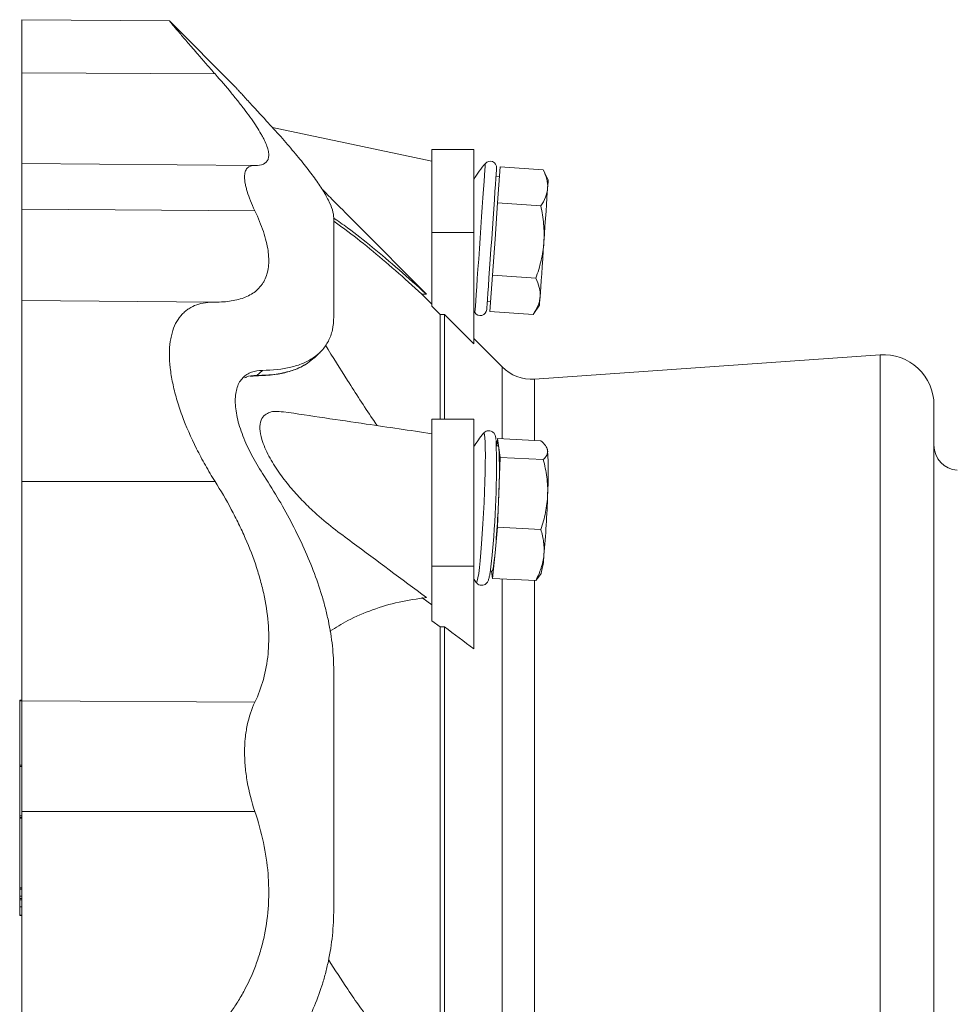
# Model space of a CAD drawing. Header units: millimetres. Extents: x -52 to 1097, y -325 to 885.
# Tile 6 of 8: x -52 to 172, y 642 to 878. Entities that reach past the tile are written whole.
import ezdxf

# ---------------------------------------------------------------- set-up
doc = ezdxf.new("R2010")
doc.units = ezdxf.units.MM

msp = doc.modelspace()

# ---------------------------------------------------------------- linework, layer by layer
at = {"color": 7, "linetype": 'Continuous', "lineweight": 15}
for p, q in [((-16.08, 877.42), (-51.42, 877.73)), ((-0.41, 861.69), (-16.07, 877.36)), ((56.58, 846.74), (46.58, 846.74)), ((46.58, 826.84), (46.58, 846.74)), ((56.58, 826.84), (56.58, 846.74)), ((4.25, 842.89), (-51.42, 843.38)), ((62.59, 838.26), (62.89, 842.58)), ((62.89, 842.58), (73.22, 841.86)), ((62.73, 840.27), (61.93, 840.32)), ((74.4, 839.45), (73.22, 841.86)), ((62.28, 833.94), (62.59, 838.26)), ((61.68, 825.3), (62.28, 833.94)), ((62.28, 833.94), (72.62, 833.22)), ((46.58, 809.28), (46.58, 826.84)), ((56.58, 800.23), (56.58, 826.84)), ((61.08, 816.66), (61.68, 825.3)), ((60.77, 812.34), (61.08, 816.66)), ((61.08, 816.66), (71.41, 815.94)), ((46.58, 809.74), (44.21, 812.13)), ((45.28, 812.13), (44.21, 812.13)), ((60.47, 808.02), (60.77, 812.34)), ((-51.42, 810.64), (-5.24, 810.24)), ((59.84, 810.39), (60.63, 810.34)), ((70.81, 807.3), (72.3, 809.52)), ((46.58, 809.28), (48.56, 807.28)), ((48.56, 807.28), (48.56, 782.22)), ((48.56, 807.28), (49.62, 807.28)), ((49.62, 807.28), (49.62, 782.22)), ((60.47, 808.02), (70.81, 807.3)), ((63.35, 794.75), (56.58, 801.51)), ((153.75, 797.62), (71.12, 791.84)), ((14.51, 794.39), (14.7, 794.47)), ((1.84, 792.1), (2.36, 792.32)), ((3.26, 792.46), (4.56, 792.62)), ((166.58, 785.65), (166.58, 605.44)), ((56.58, 782.22), (46.58, 782.22)), ((46.58, 747.16), (46.58, 782.22)), ((56.58, 747.16), (56.58, 782.22)), ((62.28, 777.62), (62.11, 775.9)), ((62.59, 775.37), (62.28, 777.62)), ((62.28, 777.62), (72.62, 777.11)), ((62.42, 775.89), (62.01, 775.91)), ((62.89, 773.12), (62.59, 775.37)), ((74.15, 775.25), (74.01, 775.53)), ((62.59, 764.77), (62.89, 773.12)), ((62.89, 773.12), (73.22, 772.61)), ((62.28, 756.41), (62.59, 764.77)), ((61.68, 750.3), (62.28, 756.41)), ((62.28, 756.41), (72.62, 755.9)), ((61.08, 744.19), (61.68, 750.3)), ((46.58, 734.1), (46.58, 747.16)), ((56.58, 727.36), (56.58, 747.16)), ((60.54, 745.94), (60.94, 745.92)), ((60.84, 745.93), (61.08, 744.19)), ((61.08, 744.19), (71.41, 743.68)), ((71.41, 743.68), (72.04, 744.49)), ((72.08, 744.46), (72.68, 745.4)), ((46.58, 737.85), (44.21, 739.62)), ((46.58, 734.1), (48.56, 732.61)), ((48.56, 732.61), (48.56, 627.44)), ((48.56, 732.61), (49.62, 732.61)), ((49.62, 732.61), (49.62, 627.44)), ((-51.42, 715.11), (-51.93, 715.11)), ((-51.93, 699.53), (-51.93, 714.96)), ((-51.93, 687.48), (-51.93, 699.27)), ((-51.93, 687.06), (-51.42, 687.06)), ((-51.93, 670.26), (-51.93, 686.91)), ((-51.93, 668.26), (-51.93, 669.95)), ((-51.93, 668.24), (-51.42, 668.24)), ((-51.93, 667.7), (-51.93, 668.22)), ((-51.93, 665.7), (-51.93, 667.39)), ((-51.93, 665.68), (-51.42, 665.68)), ((-51.93, 663.75), (-51.93, 665.66)), ((-51.93, 663.65), (-51.42, 663.65))]:
    msp.add_line(p, q, dxfattribs=at)
at = {"color": 8, "linetype": 'Continuous', "lineweight": 0}
for p, q in [((-51.42, 865.04), (-5.24, 864.76)), ((-51.42, 832.42), (4.28, 832.08)), ((46.58, 826.84), (56.58, 826.84)), ((153.75, 605.44), (153.75, 797.62)), ((6.1, 793.92), (4.74, 792.7)), ((63.35, 794.75), (63.35, 777.57)), ((4.56, 792.62), (4.74, 792.7)), ((71.12, 791.84), (71.12, 777.18)), ((-51.42, 767.37), (-5.24, 767.37)), ((46.58, 747.16), (56.58, 747.16)), ((63.35, 744.08), (63.35, 620.44)), ((71.12, 743.69), (71.12, 620.44)), ((-51.93, 714.96), (-51.42, 714.96)), ((-51.42, 714.95), (4.28, 714.6)), ((-51.93, 699.53), (-51.42, 699.53)), ((-51.93, 699.27), (-51.42, 699.27)), ((-51.93, 687.48), (-51.42, 687.48)), ((-51.42, 688.51), (4.28, 688.51)), ((-51.93, 686.91), (-51.42, 686.91)), ((-51.93, 670.26), (-51.42, 670.26)), ((-51.93, 669.95), (-51.42, 669.95)), ((-51.93, 668.26), (-51.42, 668.26)), ((-51.93, 667.7), (-51.42, 667.7)), ((-51.93, 667.39), (-51.42, 667.39)), ((-51.93, 665.7), (-51.42, 665.7)), ((-51.93, 663.75), (-51.42, 663.75))]:
    msp.add_line(p, q, dxfattribs=at)
at = {"color": 7, "linetype": 'Continuous', "lineweight": 15, "flags": 128}
for points in [[(46.58, 843.95), (25.9, 848.31), (8.48, 851.97)], [(60.88, 825.36), (61.05, 827.82), (61.22, 830.23), (61.38, 832.54), (61.53, 834.7), (61.67, 836.65), (61.79, 838.37), (61.89, 839.8), (61.97, 840.93), (62.03, 841.73), (62.06, 842.18), (62.07, 842.28)], [(74.26, 837.44), (74.32, 838.31), (74.36, 838.94), (74.39, 839.32), (74.4, 839.45)], [(73.35, 824.49), (73.49, 826.44), (73.62, 828.36), (73.75, 830.21), (73.87, 831.97), (73.99, 833.59), (74.09, 835.07), (74.18, 836.36), (74.26, 837.44)], [(59.7, 808.43), (59.71, 808.54), (59.74, 808.98), (59.79, 809.78), (59.87, 810.91), (59.97, 812.35), (60.09, 814.06), (60.23, 816.02), (60.38, 818.17), (60.54, 820.48), (60.71, 822.89), (60.88, 825.36)], [(72.45, 811.53), (72.52, 812.61), (72.61, 813.9), (72.71, 815.38), (72.83, 817), (72.95, 818.76), (73.08, 820.61), (73.21, 822.53), (73.35, 824.49)], [(72.3, 809.52), (72.31, 809.65), (72.34, 810.03), (72.38, 810.66), (72.45, 811.53)], [(58.94, 778.9), (58.94, 778.9), (58.93, 778.88)], [(62.42, 775.89), (62.51, 775.76), (62.59, 775.37)], [(74.15, 775.25), (74.18, 775.18), (74.26, 774.8)], [(61.68, 750.3), (61.54, 749.01), (61.41, 747.92), (61.28, 747.06), (61.16, 746.43), (61.04, 746.05), (60.94, 745.92), (60.94, 745.92)], [(57.17, 743.29), (57.18, 743.27), (57.18, 743.27)]]:
    msp.add_lwpolyline(points, dxfattribs=at)
at = {"color": 8, "linetype": 'Continuous', "lineweight": 0, "flags": 128}
for points in [[(58.12, 825.55), (58.3, 828.09), (58.47, 830.58), (58.64, 832.96), (58.8, 835.19), (58.94, 837.23), (59.06, 839.03), (59.17, 840.56), (59.26, 841.78), (59.32, 842.66), (59.36, 843.21), (59.37, 843.39)], [(56.87, 807.71), (56.89, 807.9), (56.92, 808.44), (56.99, 809.33), (57.07, 810.55), (57.18, 812.07), (57.3, 813.87), (57.45, 815.91), (57.6, 818.14), (57.77, 820.53), (57.94, 823.01), (58.12, 825.55)], [(58.12, 748.44), (58.3, 750.36), (58.47, 752.5), (58.64, 754.82), (58.8, 757.26), (58.94, 759.79), (59.06, 762.33), (59.17, 764.86), (59.26, 767.3), (59.32, 769.62), (59.36, 771.77), (59.37, 773.69), (59.36, 775.36), (59.32, 776.74), (59.26, 777.81), (59.17, 778.53), (59.06, 778.89), (58.94, 778.9)], [(57.18, 743.27), (57.3, 743.27), (57.45, 743.63), (57.6, 744.34), (57.77, 745.4), (57.94, 746.77), (58.12, 748.44)]]:
    msp.add_lwpolyline(points, dxfattribs=at)
at = {"color": 7, "linetype": 'Continuous', "lineweight": 15}
for centre, radius, start, end in [((82.15, 823.87), 30, 139.4162, 148.4621), ((60.53, 842.39), 1.53, 356, 139.4162), ((82.15, 823.87), 30, 211.5379, 212.5838), ((58.17, 808.54), 1.53, 212.5838, 356), ((154.58, 785.65), 12, 0, 94), ((70.42, 801.82), 10, 225, 274), ((82.15, 759.89), 30, 140.6797, 148.4621), ((-142.81, 770.59), 204.84, 353.9364, 1.8471), ((-30.5, 770.07), 93.23, 356.7391, 3.2609), ((-18.83, 769.49), 93.24, 356.7393, 3.2607), ((172.58, 776.02), 6, 180, 266), ((-189.16, 773.27), 251.89, 354.767, 358.0645), ((-177.48, 772.7), 251.88, 354.7669, 358.0645), ((54.92, 750.39), 18.45, 344.3165, 357.9395), ((82.15, 759.89), 30, 211.5379, 213.6589)]:
    msp.add_arc(centre, radius, start, end, dxfattribs=at)
for points, knots in [([(-51.42, 865.04), (-51.42, 866.37), (-51.42, 869.09), (-51.42, 872.42), (-51.42, 875.13), (-51.42, 876.92), (-51.42, 877.77), (-51.42, 877.65), (-51.42, 877.61)], [0, 0, 0, 0, 0.172516, 0.353275, 0.540939, 0.733776, 0.929721, 1, 1, 1, 1]), ([(-16.08, 877.35), (-16.06, 877.32), (-16.01, 877.26), (-15.13, 876.23), (-13.74, 874.59), (-11.78, 872.29), (-9.58, 869.74), (-7.37, 867.19), (-5.95, 865.57), (-5.24, 864.76)], [0, 0, 0, 0, 0.1406743, 0.2925325, 0.4484092, 0.6085261, 0.7721115, 0.8856281, 1, 1, 1, 1]), ([(-51.42, 865.04), (-51.42, 863.21), (-51.42, 859.51), (-51.42, 854.8), (-51.42, 850.76), (-51.42, 847.5), (-51.42, 845.12), (-51.42, 843.64), (-51.42, 843.47), (-51.42, 843.39)], [0, 0, 0, 0, 0.138263, 0.278718, 0.420549, 0.562885, 0.71157, 0.858835, 1, 1, 1, 1]), ([(4.28, 842.89), (5.11, 842.88), (5.79, 842.98), (6.85, 843.46), (7.22, 843.82), (7.48, 844.46), (7.52, 844.59), (7.57, 844.88), (7.59, 845.03), (7.61, 845.51), (7.59, 845.86), (7.37, 847), (7.06, 847.88), (6.46, 849.14), (6.33, 849.39), (6.05, 849.92), (5.9, 850.19), (5.43, 851.02), (5.07, 851.59), (3.92, 853.38), (3.02, 854.65), (1.49, 856.67), (0.95, 857.37), (-0.17, 858.78), (-0.76, 859.5), (-2.57, 861.69), (-3.87, 863.2), (-5.24, 864.76)], [0, 0, 0, 0, 0.125, 0.125, 0.25, 0.25, 0.28125, 0.28125, 0.3125, 0.3125, 0.375, 0.375, 0.5, 0.5, 0.53125, 0.53125, 0.5625, 0.5625, 0.625, 0.625, 0.75, 0.75, 0.8125, 0.8125, 0.875, 0.875, 1, 1, 1, 1]), ([(-0.41, 861.69), (-0.41, 861.69), (-0.25, 861.51), (0.22, 860.99), (0.42, 860.78), (0.87, 860.28), (1.14, 859.99), (1.72, 859.35), (2.04, 859), (2.74, 858.23), (3.11, 857.82), (4.29, 856.54), (5.16, 855.59), (6.1, 854.57)], [0, 0, 0, 0, 0.25, 0.25, 0.375, 0.375, 0.5, 0.5, 0.625, 0.625, 0.75, 0.75, 1, 1, 1, 1]), ([(6.1, 854.57), (8.53, 851.96), (10.79, 849.44), (13.88, 845.83), (14.85, 844.67), (16.65, 842.42), (17.49, 841.34), (19.01, 839.26), (19.69, 838.27), (20.6, 836.84), (20.88, 836.38), (21.39, 835.48), (21.63, 835.04), (22.27, 833.77), (22.59, 832.99), (23.02, 831.57), (23.13, 830.92), (23.13, 830.35)], [0, 0, 0, 0, 0.25, 0.25, 0.375, 0.375, 0.5, 0.5, 0.625, 0.625, 0.6875, 0.6875, 0.75, 0.75, 0.875, 0.875, 1, 1, 1, 1]), ([(-51.42, 832.42), (-51.42, 834.11), (-51.42, 835.68), (-51.42, 838.42), (-51.42, 839.6), (-51.42, 841.5), (-51.42, 842.22), (-51.42, 843.16), (-51.42, 843.38), (-51.42, 843.38)], [0, 0, 0, 0, 0.25, 0.25, 0.5, 0.5, 0.75, 0.75, 1, 1, 1, 1]), ([(4.28, 832.08), (3.49, 833.75), (2.88, 835.28), (2.36, 836.98), (2.27, 837.31), (2.11, 837.95), (2.04, 838.25), (1.88, 839.13), (1.83, 839.65), (1.83, 840.59), (1.88, 841), (2.04, 841.53), (2.11, 841.7), (2.27, 841.99), (2.36, 842.12), (2.88, 842.69), (3.49, 842.9), (4.28, 842.89)], [0, 0, 0, 0, 0.25, 0.25, 0.3125, 0.3125, 0.375, 0.375, 0.5, 0.5, 0.625, 0.625, 0.6875, 0.6875, 0.75, 0.75, 1, 1, 1, 1]), ([(73.22, 841.86), (73.58, 841.12), (73.87, 840.39), (74.23, 838.92), (74.31, 838.18), (74.26, 837.44)], [0, 0, 0, 0, 0.5, 0.5, 1, 1, 1, 1]), ([(45.28, 812.13), (39.38, 818.07), (31.96, 825.54), (23.6, 833.93), (21.21, 836.36), (20.31, 837.28)], [0, 0, 0, 0, 0.709134, 0.890708, 1, 1, 1, 1]), ([(74.26, 837.44), (74.23, 837.08), (74.17, 836.71), (74, 835.99), (73.89, 835.64), (73.46, 834.58), (73.08, 833.89), (72.62, 833.22)], [0, 0, 0, 0, 0.25, 0.25, 0.5, 0.5, 1, 1, 1, 1]), ([(73.35, 824.49), (73.4, 825.22), (73.42, 825.95), (73.4, 827.43), (73.36, 828.17), (73.16, 830.35), (72.92, 831.79), (72.62, 833.22)], [0, 0, 0, 0, 0.25, 0.25, 0.5, 0.5, 1, 1, 1, 1]), ([(-51.42, 810.64), (-51.42, 810.64), (-51.42, 811.1), (-51.42, 812.98), (-51.42, 814.41), (-51.42, 818.18), (-51.42, 820.53), (-51.42, 825.97), (-51.42, 829.07), (-51.42, 832.42)], [0, 0, 0, 0, 0.25, 0.25, 0.5, 0.5, 0.75, 0.75, 1, 1, 1, 1]), ([(4.28, 832.08), (5.11, 830.34), (5.79, 828.67), (6.85, 825.48), (7.22, 823.97), (7.48, 822.19), (7.52, 821.84), (7.57, 821.15), (7.59, 820.82), (7.61, 819.84), (7.59, 819.22), (7.37, 817.45), (7.06, 816.39), (6.46, 815.22), (6.33, 814.99), (6.05, 814.55), (5.9, 814.34), (5.43, 813.74), (5.07, 813.38), (3.92, 812.38), (3.02, 811.84), (1.49, 811.2), (0.95, 811.02), (-0.17, 810.72), (-0.76, 810.6), (-2.57, 810.31), (-3.87, 810.23), (-5.24, 810.24)], [0, 0, 0, 0, 0.125, 0.125, 0.25, 0.25, 0.28125, 0.28125, 0.3125, 0.3125, 0.375, 0.375, 0.5, 0.5, 0.53125, 0.53125, 0.5625, 0.5625, 0.625, 0.625, 0.75, 0.75, 0.8125, 0.8125, 0.875, 0.875, 1, 1, 1, 1]), ([(23.06, 830.38), (24.19, 829.6), (27.19, 827.5), (32.42, 823.34), (38.68, 818.09), (43.08, 814.11), (45.28, 812.13)], [0, 0, 0, 0, 0.164026, 0.438801, 0.719392, 1, 1, 1, 1]), ([(23.13, 806.74), (23.13, 811.9), (23.13, 816.49), (23.13, 824.4), (23.13, 827.71), (23.13, 830.35)], [0, 0, 0, 0, 0.5, 0.5, 1, 1, 1, 1]), ([(44.21, 812.13), (42.09, 814.05), (37.84, 817.89), (31.7, 823.06), (26.78, 827), (24, 828.96), (23.13, 829.58)], [0, 0, 0, 0, 0.286606, 0.573195, 0.86545, 1, 1, 1, 1]), ([(71.41, 815.94), (71.92, 817.32), (72.36, 818.73), (73.02, 821.58), (73.25, 823.02), (73.35, 824.49)], [0, 0, 0, 0, 0.5, 0.5, 1, 1, 1, 1]), ([(71.41, 815.94), (71.77, 815.2), (72.06, 814.47), (72.42, 813), (72.5, 812.26), (72.45, 811.53)], [0, 0, 0, 0, 0.5, 0.5, 1, 1, 1, 1]), ([(-51.42, 810.64), (-51.42, 810.65), (-51.42, 810.42), (-51.42, 809.43), (-51.42, 808.67), (-51.42, 806.56), (-51.42, 805.22), (-51.42, 801.98), (-51.42, 800.09), (-51.42, 795.87), (-51.42, 793.53), (-51.42, 788.58), (-51.42, 785.97), (-51.42, 780.64), (-51.42, 777.92), (-51.42, 772.56), (-51.42, 769.92), (-51.42, 767.37)], [0, 0, 0, 0, 0.125, 0.125, 0.25, 0.25, 0.375, 0.375, 0.5, 0.5, 0.625, 0.625, 0.75, 0.75, 0.875, 0.875, 1, 1, 1, 1]), ([(-5.24, 810.24), (-6.84, 810.26), (-8.3, 810.05), (-10.28, 809.34), (-10.9, 809.04), (-11.78, 808.48), (-12.06, 808.27), (-12.59, 807.83), (-12.85, 807.59), (-14.05, 806.31), (-14.81, 805.02), (-15.47, 803.02), (-15.58, 802.6), (-15.78, 801.72), (-15.87, 801.27), (-16.07, 799.87), (-16.14, 798.88), (-16.14, 796.78), (-16.08, 795.67), (-15.88, 793.92), (-15.8, 793.33), (-15.61, 792.12), (-15.49, 791.51), (-15.11, 789.66), (-14.79, 788.4), (-14.23, 786.46), (-14.02, 785.81), (-13.59, 784.5), (-13.36, 783.83), (-12.14, 780.52), (-10.98, 777.87), (-9.32, 774.54), (-8.97, 773.88), (-8.27, 772.56), (-7.91, 771.9), (-6.81, 769.94), (-6.04, 768.65), (-5.24, 767.37)], [0, 0, 0, 0, 0.125, 0.125, 0.1875, 0.1875, 0.21875, 0.21875, 0.25, 0.25, 0.375, 0.375, 0.40625, 0.40625, 0.4375, 0.4375, 0.5, 0.5, 0.5625, 0.5625, 0.59375, 0.59375, 0.625, 0.625, 0.6875, 0.6875, 0.71875, 0.71875, 0.75, 0.75, 0.875, 0.875, 0.90625, 0.90625, 0.9375, 0.9375, 1, 1, 1, 1]), ([(72.45, 811.53), (72.42, 811.16), (72.36, 810.79), (72.19, 810.07), (72.07, 809.72), (71.65, 808.66), (71.26, 807.98), (70.81, 807.3)], [0, 0, 0, 0, 0.25, 0.25, 0.5, 0.5, 1, 1, 1, 1]), ([(6.1, 793.92), (8.53, 793.94), (10.79, 794.17), (13.88, 794.91), (14.85, 795.22), (16.65, 795.98), (17.49, 796.42), (19.01, 797.45), (19.69, 798.03), (20.6, 799.02), (20.88, 799.38), (21.39, 800.12), (21.63, 800.51), (22.27, 801.75), (22.59, 802.64), (23.02, 804.58), (23.13, 805.62), (23.13, 806.74)], [0, 0, 0, 0, 0.25, 0.25, 0.375, 0.375, 0.5, 0.5, 0.625, 0.625, 0.6875, 0.6875, 0.75, 0.75, 0.875, 0.875, 1, 1, 1, 1]), ([(18.42, 796.87), (18.64, 797.08), (19.09, 797.51), (19.54, 797.94), (19.77, 798.15)], [0, 0, 0, 0, 0.500006, 1, 1, 1, 1]), ([(21.16, 799.93), (22.91, 797.12), (26.55, 791.29), (30.7, 784.84), (33.12, 781.25), (33.48, 780.72)], [0, 0, 0, 0, 0.4423427, 0.9177311, 1, 1, 1, 1]), ([(4.74, 792.7), (6.31, 792.76), (9.44, 792.88), (13.52, 793.88), (16.54, 795.22), (17.9, 796.48), (18.38, 796.92)], [0, 0, 0, 0, 0.282483, 0.564208, 0.847546, 1, 1, 1, 1]), ([(-0.41, 786.64), (-0.41, 787.87), (-0.25, 788.94), (0.22, 790.33), (0.42, 790.76), (0.87, 791.53), (1.14, 791.87), (1.72, 792.47), (2.04, 792.73), (2.74, 793.17), (3.11, 793.35), (4.29, 793.77), (5.16, 793.91), (6.1, 793.92)], [0, 0, 0, 0, 0.25, 0.25, 0.375, 0.375, 0.5, 0.5, 0.625, 0.625, 0.75, 0.75, 1, 1, 1, 1]), ([(4.56, 792.62), (6.09, 792.68), (8.8, 792.78), (12.22, 793.51), (14.64, 794.34), (15.86, 795.09), (16.28, 795.36)], [0, 0, 0, 0, 0.339038, 0.599024, 0.858952, 1, 1, 1, 1]), ([(2.01, 792.2), (2.06, 792.23), (2.79, 792.7), (3.79, 792.7), (4.74, 792.7)], [0, 0, 0, 0, 0.0650184, 1, 1, 1, 1]), ([(-0.41, 786.64), (-0.41, 785.41), (-0.25, 784.08), (0.22, 781.95), (0.42, 781.22), (0.87, 779.74), (1.14, 779), (1.72, 777.5), (2.04, 776.74), (2.74, 775.21), (3.11, 774.46), (4.29, 772.21), (5.16, 770.74), (6.1, 769.29)], [0, 0, 0, 0, 0.25, 0.25, 0.375, 0.375, 0.5, 0.5, 0.625, 0.625, 0.75, 0.75, 1, 1, 1, 1]), ([(45.28, 739.62), (39.37, 744.03), (31.94, 749.58), (22.99, 756.17), (18.95, 759.51), (15.51, 762.89), (12.64, 766.07), (9.93, 769.58), (7.92, 772.76), (6.63, 775.43), (5.8, 777.69), (5.36, 780.07), (5.68, 782.12), (6.61, 783.33), (7.83, 783.94), (9.27, 784.22), (10.44, 784.06), (11.1, 783.98)], [0, 0, 0, 0, 0.321015, 0.403493, 0.485747, 0.541769, 0.597923, 0.653691, 0.711496, 0.740788, 0.770018, 0.811057, 0.852166, 0.892619, 0.925147, 0.957738, 1, 1, 1, 1]), ([(46.58, 778.79), (41.35, 779.56), (29.52, 781.29), (17.7, 783.05), (11.11, 784.02)], [0, 0, 0, 0, 0.44228, 1, 1, 1, 1]), ([(61.91, 777.43), (61.9, 777.55), (61.87, 777.84), (61.8, 778.15), (61.68, 778.5), (61.47, 778.89), (61.07, 779.28), (60.46, 779.52), (59.81, 779.5), (59.29, 779.25), (58.99, 778.97), (58.9, 778.83), (58.86, 778.78)], [0, 0, 0, 0, 0.13287, 0.306228, 0.429448, 0.517789, 0.607331, 0.699293, 0.791759, 0.874424, 0.950064, 1, 1, 1, 1]), ([(72.62, 777.11), (73.08, 776.72), (73.46, 776.33), (74.03, 775.56), (74.21, 775.18), (74.26, 774.8)], [0, 0, 0, 0, 0.5, 0.5, 1, 1, 1, 1]), ([(74.26, 774.8), (74.28, 774.6), (74.28, 774.41), (74.21, 774.04), (74.14, 773.86), (73.87, 773.31), (73.58, 772.96), (73.22, 772.61)], [0, 0, 0, 0, 0.25, 0.25, 0.5, 0.5, 1, 1, 1, 1]), ([(73.22, 772.61), (73.58, 771.22), (73.87, 769.83), (74.23, 767.02), (74.31, 765.61), (74.26, 764.19)], [0, 0, 0, 0, 0.5, 0.5, 1, 1, 1, 1]), ([(-51.42, 767.37), (-51.42, 762.64), (-51.42, 757.81), (-51.42, 748.26), (-51.42, 743.52), (-51.42, 734.44), (-51.42, 730.09), (-51.42, 722.01), (-51.42, 718.28), (-51.42, 714.95)], [0, 0, 0, 0, 0.25, 0.25, 0.5, 0.5, 0.75, 0.75, 1, 1, 1, 1]), ([(4.28, 714.6), (5.11, 716.33), (5.79, 718.15), (6.85, 722), (7.22, 724.03), (7.48, 726.72), (7.52, 727.26), (7.57, 728.35), (7.59, 728.9), (7.61, 730.55), (7.59, 731.67), (7.37, 735.05), (7.06, 737.36), (6.46, 740.3), (6.33, 740.89), (6.05, 742.08), (5.9, 742.67), (5.43, 744.44), (5.07, 745.61), (3.92, 749.14), (3.02, 751.48), (1.49, 754.97), (0.95, 756.13), (-0.17, 758.43), (-0.76, 759.57), (-2.57, 762.96), (-3.87, 765.18), (-5.24, 767.37)], [0, 0, 0, 0, 0.125, 0.125, 0.25, 0.25, 0.28125, 0.28125, 0.3125, 0.3125, 0.375, 0.375, 0.5, 0.5, 0.53125, 0.53125, 0.5625, 0.5625, 0.625, 0.625, 0.75, 0.75, 0.8125, 0.8125, 0.875, 0.875, 1, 1, 1, 1]), ([(6.1, 769.29), (8.53, 765.57), (10.79, 761.78), (13.88, 755.93), (14.85, 753.98), (16.65, 750.05), (17.49, 748.07), (19.01, 744.11), (19.69, 742.12), (20.6, 739.11), (20.88, 738.11), (21.39, 736.09), (21.63, 735.08), (22.27, 732.04), (22.59, 730.04), (23.02, 726.09), (23.13, 724.14), (23.13, 722.21)], [0, 0, 0, 0, 0.25, 0.25, 0.375, 0.375, 0.5, 0.5, 0.625, 0.625, 0.6875, 0.6875, 0.75, 0.75, 0.875, 0.875, 1, 1, 1, 1]), ([(74.26, 764.19), (74.23, 763.48), (74.17, 762.77), (74, 761.36), (73.89, 760.67), (73.46, 758.6), (73.08, 757.24), (72.62, 755.9)], [0, 0, 0, 0, 0.25, 0.25, 0.5, 0.5, 1, 1, 1, 1]), ([(73.35, 749.72), (73.4, 750.24), (73.42, 750.76), (73.4, 751.81), (73.36, 752.33), (73.16, 753.87), (72.92, 754.89), (72.62, 755.9)], [0, 0, 0, 0, 0.25, 0.25, 0.5, 0.5, 1, 1, 1, 1]), ([(60.26, 744.36), (60.28, 744.43), (60.36, 744.74), (60.48, 745.5), (60.65, 746.72), (60.78, 747.91), (60.86, 748.67), (60.88, 748.87)], [0, 0, 0, 0, 0.083415, 0.348874, 0.630891, 0.901213, 1, 1, 1, 1]), ([(71.41, 743.68), (71.92, 744.65), (72.36, 745.65), (73.02, 747.67), (73.25, 748.69), (73.35, 749.72)], [0, 0, 0, 0, 0.5, 0.5, 1, 1, 1, 1]), ([(57.11, 743.41), (57.14, 743.35), (57.22, 743.19), (57.55, 742.83), (58.12, 742.55), (58.77, 742.52), (59.33, 742.73), (59.7, 743.05), (59.92, 743.35), (60.06, 743.65), (60.17, 743.95), (60.23, 744.21), (60.26, 744.36)], [0, 0, 0, 0, 0.05612, 0.146938, 0.24068, 0.335672, 0.423421, 0.501285, 0.58279, 0.683913, 0.828966, 1, 1, 1, 1]), ([(22.23, 731.6), (23.63, 732.47), (26.91, 734.51), (32.42, 736.8), (38.68, 738.7), (43.08, 739.31), (45.28, 739.62)], [0, 0, 0, 0, 0.196372, 0.460516, 0.73025, 1, 1, 1, 1]), ([(23.13, 722.21), (23.13, 713.32), (23.13, 704.04), (23.13, 684.95), (23.13, 675.15), (23.13, 665.21)], [0, 0, 0, 0, 0.5, 0.5, 1, 1, 1, 1]), ([(-51.93, 715.11), (-51.93, 715.11), (-51.93, 715.11), (-51.93, 715.09), (-51.93, 715.03), (-51.93, 714.98), (-51.93, 714.96)], [0, 0, 0, 0, 0.026971, 0.416517, 0.719636, 1, 1, 1, 1]), ([(-51.42, 714.95), (-51.42, 713.27), (-51.42, 711.39), (-51.42, 707.31), (-51.42, 705.12), (-51.42, 700.53), (-51.42, 698.15), (-51.42, 693.32), (-51.42, 690.89), (-51.42, 688.51)], [0, 0, 0, 0, 0.25, 0.25, 0.5, 0.5, 0.75, 0.75, 1, 1, 1, 1]), ([(4.28, 714.6), (3.49, 712.95), (2.88, 711.12), (2.36, 708.61), (2.27, 708.1), (2.11, 707.05), (2.04, 706.51), (1.88, 704.88), (1.83, 703.78), (1.83, 701.51), (1.88, 700.36), (2.04, 698.59), (2.11, 697.99), (2.27, 696.8), (2.36, 696.2), (2.88, 693.23), (3.49, 690.86), (4.28, 688.51)], [0, 0, 0, 0, 0.25, 0.25, 0.3125, 0.3125, 0.375, 0.375, 0.5, 0.5, 0.625, 0.625, 0.6875, 0.6875, 0.75, 0.75, 1, 1, 1, 1]), ([(-51.93, 699.53), (-51.93, 699.49), (-51.93, 699.44), (-51.93, 699.34), (-51.93, 699.3), (-51.93, 699.27)], [0, 0, 0, 0, 0.5, 0.5, 1, 1, 1, 1]), ([(-51.93, 687.06), (-51.93, 687.06), (-51.93, 687.07), (-51.93, 687.12), (-51.93, 687.16), (-51.93, 687.26), (-51.93, 687.32), (-51.93, 687.41), (-51.93, 687.45), (-51.93, 687.48)], [0, 0, 0, 0, 0.25, 0.25, 0.5, 0.5, 0.75, 0.75, 1, 1, 1, 1]), ([(-51.42, 636.04), (-51.42, 637.99), (-51.42, 641.92), (-51.42, 648.58), (-51.42, 655.74), (-51.42, 663.47), (-51.42, 671.63), (-51.42, 680.05), (-51.42, 685.7), (-51.42, 688.51)], [0, 0, 0, 0, 0.137748, 0.277681, 0.418984, 0.560791, 0.708922, 0.855639, 1, 1, 1, 1]), ([(4.28, 688.51), (5.11, 686.06), (5.79, 683.59), (6.85, 678.61), (7.22, 676.11), (7.48, 672.95), (7.52, 672.32), (7.57, 671.06), (7.59, 670.44), (7.61, 668.57), (7.59, 667.35), (7.37, 663.7), (7.06, 661.32), (6.46, 658.41), (6.33, 657.83), (6.05, 656.69), (5.9, 656.12), (5.43, 654.45), (5.07, 653.36), (3.92, 650.16), (3.02, 648.12), (1.49, 645.2), (0.95, 644.25), (-0.17, 642.41), (-0.76, 641.52), (-2.57, 638.92), (-3.87, 637.29), (-5.24, 635.76)], [0, 0, 0, 0, 0.125, 0.125, 0.25, 0.25, 0.28125, 0.28125, 0.3125, 0.3125, 0.375, 0.375, 0.5, 0.5, 0.53125, 0.53125, 0.5625, 0.5625, 0.625, 0.625, 0.75, 0.75, 0.8125, 0.8125, 0.875, 0.875, 1, 1, 1, 1]), ([(-51.93, 687.06), (-51.93, 687.06), (-51.93, 687.04), (-51.93, 686.99), (-51.93, 686.95), (-51.93, 686.91)], [0, 0, 0, 0, 0.5, 0.5, 1, 1, 1, 1]), ([(-51.93, 670.26), (-51.93, 670.21), (-51.93, 670.14), (-51.93, 670.01), (-51.93, 669.97), (-51.93, 669.95)], [0, 0, 0, 0, 0.5, 0.5, 1, 1, 1, 1]), ([(-51.93, 667.7), (-51.93, 667.65), (-51.93, 667.58), (-51.93, 667.45), (-51.93, 667.41), (-51.93, 667.39)], [0, 0, 0, 0, 0.5, 0.5, 1, 1, 1, 1]), ([(-51.93, 663.75), (-51.93, 663.74), (-51.93, 663.71), (-51.93, 663.67), (-51.93, 663.65), (-51.93, 663.65), (-51.93, 663.65)], [0, 0, 0, 0, 0.2432327, 0.5142118, 0.8075604, 1, 1, 1, 1]), ([(6.1, 622.86), (8.53, 625.5), (10.79, 628.35), (13.88, 633), (14.85, 634.61), (16.65, 637.92), (17.49, 639.62), (19.01, 643.15), (19.69, 644.98), (20.6, 647.81), (20.88, 648.76), (21.39, 650.71), (21.63, 651.71), (22.27, 654.73), (22.59, 656.78), (23.02, 660.94), (23.13, 663.06), (23.13, 665.21)], [0, 0, 0, 0, 0.25, 0.25, 0.375, 0.375, 0.5, 0.5, 0.625, 0.625, 0.6875, 0.6875, 0.75, 0.75, 0.875, 0.875, 1, 1, 1, 1]), ([(21.88, 653.1), (23.39, 650.71), (26.79, 645.36), (32.42, 637.57), (38.69, 629.63), (43.08, 624.79), (45.28, 622.36)], [0, 0, 0, 0, 0.20927, 0.469174, 0.734579, 1, 1, 1, 1])]:
    msp.add_open_spline(points, degree=3, knots=knots, dxfattribs=at)
for points in [[(49.62, 807.28), (51.94, 804.93), (54.26, 802.58), (56.58, 800.23)], [(49.62, 732.61), (51.94, 730.86), (54.26, 729.11), (56.58, 727.36)]]:
    msp.add_open_spline(points, degree=3, dxfattribs=at)

doc.saveas('drawing.dxf')
